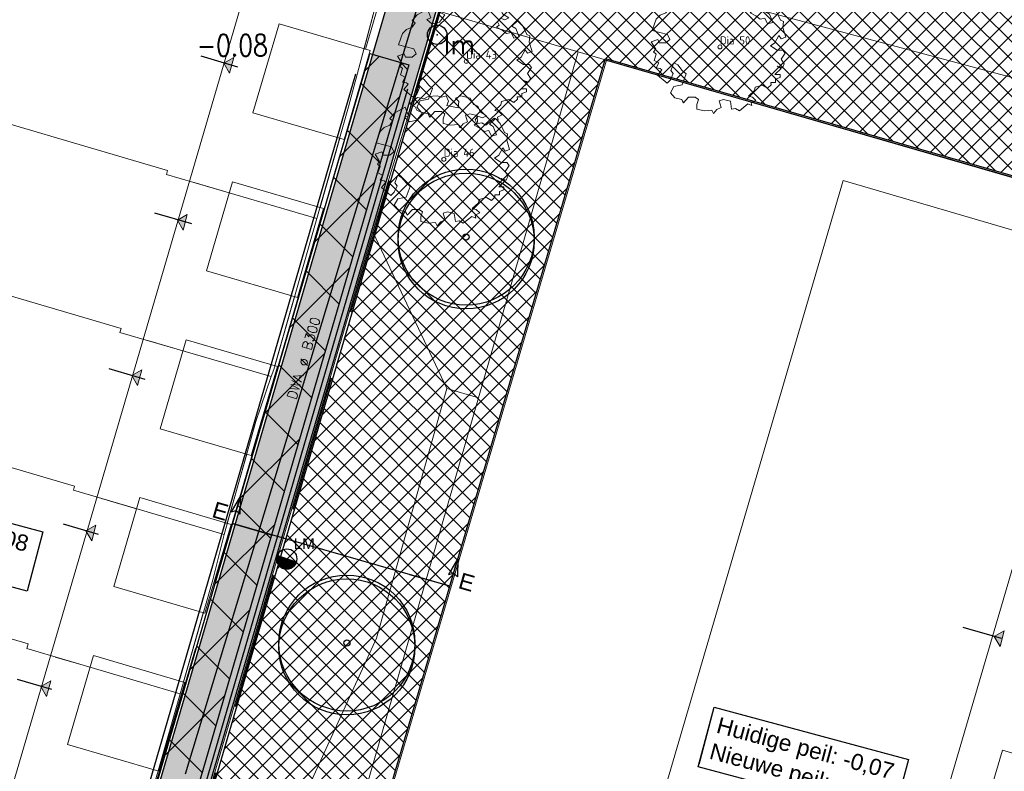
# Model space of a CAD drawing. Header units: metres. Extents: x 252743 to 254903, y 592696 to 593766.
# Tile 87 of 256: x 253860 to 253896, y 592965 to 592993. Entities that reach past the tile are written whole.
import ezdxf
from ezdxf.enums import TextEntityAlignment as Align
from ezdxf.lldxf.tags import DXFTag

# ---------------------------------------------------------------- set-up
doc = ezdxf.new("R2010")
doc.units = ezdxf.units.M
for name, pattern in [('DASHED', [19.05, 12.7, -6.35]), ('IMPORT-GR-PLANTSOEN-SO', [0]), ('IMPORT-KG-KADASTRAAL-SO _2_', [0]), ('IMPORT-KG-PERCEEL-SO _2_', [0])]:
    doc.linetypes.add(name, pattern=pattern)
for name, color, linetype, lineweight in [('132034000_dwg', 8, 'Continuous', 5), ('B-BH-GR-BEPLANTING_CULTUUR_BOSPLANTSOEN-G', 250, 'IMPORT-GR-PLANTSOEN-SO', 18), ('B-BH-GR-BEPLANTING_CULTUUR_HEESTERS-G', 250, 'Continuous', 18), ('B-BH-KG-GRENS_KADASTRAAL-G', 250, 'IMPORT-KG-KADASTRAAL-SO _2_', 18), ('B-BH-KG-GRENS_PERCEEL-G', 250, 'IMPORT-KG-PERCEEL-SO _2_', 18), ('B-BH-VH-OPENVERHARDING-G', 250, 'Continuous', 18), ('B-WE-GR-BOOM-S2', 8, 'Continuous', 9), ('B-WE-GR-BOOM_STAMDIAMETER-T', 7, 'Continuous', 25), ('N-woningen', 1, 'Continuous', 0)]:
    doc.layers.add(name, color=color, linetype=linetype, lineweight=lineweight)
doc.layers.add('ALGEMEEN HULP', color=6, linetype='Continuous', plot=False)
for name, color, linetype in [('ALGEMEEN LEGENDA 200', 7, 'Continuous'), ('ALGEMEEN TEKST 200', 7, 'Continuous'), ('B-IN-LICHTMAST', 7, 'Continuous'), ('B-RI-DWA-BETON', 8, 'Continuous'), ('B-RI-TEKST 200', 8, 'Continuous'), ('N-GR-ARC-GROENVOORZIENING-N', 82, 'Continuous'), ('N-GR-BOOM', 3, 'Continuous'), ('N-IN-TEKST 200', 7, 'Continuous'), ('N-KL-NUTSSTROOK', 10, 'Continuous'), ('N-WB-AANDUIDING PROFIEL', 4, 'Continuous'), ('N-WB-ANTIWORTELSCHERM', 6, 'ZIGZAG'), ('N-WB-ARC-BETONTEGEL 30X30', 8, 'Continuous'), ('N-WB-ARC-SBS-KF-ROODBRUIN-RIJBAAN', 24, 'Continuous'), ('N-WB-BAND OPSLUITBAND 10x20', 7, 'DASHED'), ('N-WE-ZZ-HOOGTELABEL-T', 7, 'Continuous')]:
    doc.layers.add(name, color=color, linetype=linetype)
doc.layers.add('B-WE-KG-GRENS_PERCEEL-G', color=7, linetype='KG-PERCEEL-SO', lineweight=18, true_color=0x00a6ff)
doc.layers.get('0').freeze()
doc.styles.add('B_STANDARD 200', font='txt.shx', dxfattribs={"height": 0.36})
doc.styles.add('N_STANDARD 200', font='arial.ttf', dxfattribs={"height": 0.4})
doc.styles.add('NLCS-ISO', font='txt')
doc.styles.add('ROMANS', font='romans.shx', dxfattribs={"height": 3})
doc.styles.get("Standard").update_dxf_attribs({"font": 'simplex.shx'})
tags = doc.linetypes.add('KG-PERCEEL-SO', pattern='A,5.5,-2,["P",Standard,S=1.8,R=0,X=-0.5,Y=-0.9],-2,5.5,-2,[5,NLCS.SHX,S=0.75,R=0,X=0,Y=0],-2', length=19).pattern_tags.tags
tags[6] = DXFTag(74, 10)
doc.linetypes.add('ZIGZAG', pattern='A,0.00254,-5.08,[131,ltypeshp.shx,S=5.08,R=0,X=-5.08,Y=0],-10.16,[131,ltypeshp.shx,S=5.08,R=180,X=5.08,Y=0],-5.08', length=20.32254)

# ---------------------------------------------------------------- blocks, each defined once
blk = doc.blocks.new("'BOOM")
for centre, radius in [((0, 0), 2.8), ((0.002, -0.159), 2.8), ((0, 0), 0.126)]:
    blk.add_circle(centre, radius)
blk = doc.blocks.new('SGR-BOOM_06_ST')
at = {"linetype": 'Continuous', "flags": 128}
blk.add_lwpolyline([(2.698, 3.52), (2.53, 3.939), (2.197, 4.064), (1.945, 4.524), (1.273, 4.692), (0.855, 4.524), (1.108, 4.273), (1.064, 3.812), (0.228, 3.98), (0.352, 4.315), (0.184, 4.692), (-0.15, 4.609), (-0.486, 4.692), (-1.155, 4.65), (-1.491, 4.483), (-1.952, 4.565), (-2.539, 4.105), (-2.12, 3.896), (-1.994, 3.644), (-1.575, 3.435), (-1.994, 2.89), (-2.539, 2.766), (-2.915, 3.099), (-2.62, 3.217), (-2.873, 3.855), (-3.628, 3.435), (-4.004, 3.016), (-3.794, 2.848), (-4.004, 2.514), (-4.425, 2.346), (-4.717, 2.054), (-5.01, 1.214), (-3.88, 0.921), (-3.712, 0.544), (-4.004, 0.293), (-4.507, 0.293), (-4.602, 0.556), (-5.093, 0.376), (-4.758, -0.168), (-4.925, -0.377), (-4.717, -0.545), (-4.884, -1.006), (-4.532, -1.182), (-4.717, -1.551), (-4.424, -1.592), (-4.293, -1.707), (-4.619, -2.107), (-3.921, -2.682), (-3.668, -2.431), (-3.46, -1.97), (-3.627, -1.761), (-3.419, -1.174), (-3.124, -1.342), (-2.788, -1.761), (-2.496, -2.01), (-2.788, -2.808), (-3.419, -2.932), (-3.668, -3.394), (-3.333, -3.771), (-2.832, -3.897), (-2.769, -4.022), (-2.706, -4.148), (-2.328, -3.729), (-1.826, -3.729), (-1.575, -3.897), (-1.699, -4.273), (-1.699, -4.609), (-1.154, -4.736), (-0.61, -4.692), (-0.486, -4.945), (-0.233, -4.65), (0.101, -4.483), (-0.059, -4.007), (0.269, -3.896), (0.773, -4.023), (0.856, -4.609), (1.149, -4.565), (1.442, -4.736), (2.071, -4.232), (2.365, -4.356), (2.322, -4.147), (2.657, -3.98), (2.406, -3.728), (2.113, -3.644), (2.574, -3.226), (2.615, -2.975), (3.16, -2.848), (3.538, -3.058), (3.787, -2.807), (3.77, -2.633), (4.123, -2.633), (4.123, -2.387), (4.459, -2.263), (4.459, -2.054), (4.082, -2.054), (4.543, -1.591), (4.25, -1.425), (4.627, -1.55), (4.752, -1.257), (4.543, -0.921), (4.835, -0.461), (4.668, -0.252), (4.25, -0.252), (3.746, 0.085), (4.082, 0.294), (4.375, 0.838), (4.543, 0.589), (4.876, 0.713), (4.667, 1.425), (4.711, 1.886), (4.5, 1.97), (4.164, 2.64), (3.828, 3.013), (3.374, 2.604), (3.663, 2.431), (3.914, 1.802), (3.537, 1.718), (3.327, 2.136), (2.991, 2.054), (2.657, 2.305), (2.238, 2.514), (2.447, 2.682), (2.321, 2.932), (2.53, 3.184), (2.866, 3.059), (3.159, 3.227)], close=True, dxfattribs=at)
blk.add_circle((0, 0), 0.15)
at = {"layer": 'B-WE-GR-BOOM_STAMDIAMETER-T', "style": 'NLCS-ISO'}
blk.add_attdef('STAMDIAMETER', text='', height=0.3, dxfattribs=at).set_placement((0, 0), align=Align.BOTTOM_LEFT)
blk = doc.blocks.new('B_LICHTMAST')
blk.add_circle((0, 0), 0.9)
blk.add_point((0, 0))
blk.add_text('lm', height=1.8).set_placement((0.6, 0), align=Align.TOP_LEFT)
blk = doc.blocks.new('DOORSNEDE AANDUIDING')
for p, q in [((-0.002, 1.073), (-0.169, 0.409)), ((0, 0), (-0.002, 1.073)), ((-0.002, 1.073), (0.167, 0.41)), ((-0.169, 0.409), (-0.001, 0.506)), ((0.167, 0.41), (-0.001, 0.506)), ((0, 0), (-1.549, -0.002))]:
    blk.add_line(p, q)
at = {"style": 'N_STANDARD 200'}
blk.add_attdef('DOORSNEDE', (0.275, 0.02), '', height=0.6, dxfattribs=at)
blk = doc.blocks.new('132034000_dwg_GWW-CAD Brk tekening 12A-1381409-Plot dakaanzicht')
at = {"layer": 'B-BH-KG-GRENS_KADASTRAAL-G', "color": 253, "linetype": 'Continuous', "lineweight": 9}
for p, q in [((253871441, 592988533), (253870712, 592985969)), ((253867347, 592986510), (253866049, 592986889)), ((253869768, 592982666), (253869036, 592980104)), ((253865631, 592980653), (253864333, 592981031)), ((253867998, 592976829), (253867276, 592974263)), ((253863916, 592974799), (253862619, 592975178)), ((253866386, 592970945), (253865655, 592968382)), ((253862196, 592968926), (253860899, 592969307))]:
    blk.add_line(p, q, dxfattribs=at)
at = {"layer": 'B-BH-KG-GRENS_KADASTRAAL-G', "color": 253, "linetype": 'Continuous', "lineweight": 9, "flags": 128}
for points in [[(253847095, 592992622), (253849457, 593000535), (253872827, 592993684), (253872341, 592991848)], [(253904095, 592982546), (253904700, 592984693), (253881327, 592991426), (253867942, 592946035), (253891423, 592939167), (253892264, 592941390), (253892949, 592943755)]]:
    blk.add_lwpolyline(points, dxfattribs=at)
at = {"layer": 'B-BH-KG-GRENS_PERCEEL-G', "color": 253, "linetype": 'Continuous', "lineweight": 9}
for p, q in [((253871441, 592988533), (253870712, 592985969)), ((253867347, 592986510), (253866049, 592986889)), ((253866049, 592986889), (253867347, 592986510)), ((253869768, 592982666), (253869036, 592980104)), ((253865631, 592980653), (253864333, 592981031)), ((253864333, 592981031), (253865631, 592980653)), ((253867998, 592976829), (253867276, 592974263)), ((253863916, 592974799), (253862619, 592975178)), ((253862619, 592975178), (253863916, 592974799)), ((253866386, 592970945), (253865655, 592968382)), ((253862196, 592968926), (253860899, 592969307)), ((253860899, 592969307), (253862196, 592968926))]:
    blk.add_line(p, q, dxfattribs=at)
at = {"layer": 'B-BH-KG-GRENS_PERCEEL-G', "color": 253, "linetype": 'Continuous', "lineweight": 9, "flags": 128}
for points in [[(253847095, 592992622), (253849457, 593000535), (253872827, 592993684), (253872341, 592991848)], [(253892949, 592943755), (253892264, 592941390), (253891423, 592939167), (253867942, 592946035), (253881327, 592991426), (253904700, 592984693), (253904095, 592982546)]]:
    blk.add_lwpolyline(points, dxfattribs=at)
blk = doc.blocks.new('132034000_dwg_GWW-CAD Bgt tekening 12A-1381416-Plot dakaanzicht')
at = {"layer": 'B-BH-GR-BEPLANTING_CULTUUR_BOSPLANTSOEN-G', "color": 253, "linetype": 'Continuous', "lineweight": 9, "flags": 128}
blk.add_lwpolyline([(253880274, 592991734), (253876585, 592978916), (253875414, 592979261), (253872667, 592985067), (253875151, 592993232)], close=True, dxfattribs=at)
at = {"layer": 'B-BH-GR-BEPLANTING_CULTUUR_HEESTERS-G', "color": 253, "lineweight": 9, "flags": 128}
for points in [[(253876065, 592996237), (253881176, 592994865), (253905938, 592988216), (253905878, 592988014), (253904823, 592984658), (253881327, 592991426), (253880274, 592991734), (253875151, 592993232)], [(253876585, 592978916), (253869580, 592954582), (253870593, 592953078), (253870246, 592951373), (253866295, 592952538), (253869900, 592963637), (253872799, 592970000), (253875414, 592979261)]]:
    blk.add_lwpolyline(points, close=True, dxfattribs=at)
at = {"layer": 'B-BH-VH-OPENVERHARDING-G', "color": 253, "lineweight": 9}
for p, q in [((253870709, 592985970), (253871440, 592988533)), ((253869036, 592980104), (253869767, 592982667)), ((253867270, 592974265), (253867996, 592976829)), ((253865655, 592968382), (253866386, 592970945))]:
    blk.add_line(p, q, dxfattribs=at)
at = {"layer": 'B-BH-VH-OPENVERHARDING-G', "color": 253, "lineweight": 9, "flags": 128}
for points in [[(253872397, 592991832), (253872931, 592993653), (253873462, 592995464), (253876260, 593005013), (253876437, 593005668), (253876588, 593006232), (253876739, 593006606), (253876926, 593006965), (253877146, 593007303), (253877399, 593007619), (253877681, 593007908), (253877989, 593008168), (253878322, 593008398), (253878676, 593008593), (253879046, 593008754), (253879431, 593008877), (253879826, 593008963), (253878011, 593002710), (253877470, 593000857), (253876065, 592996237), (253875151, 592993232), (253872667, 592985067)], [(253872667, 592985067), (253862676, 592950887), (253861868, 592948122), (253860552, 592943619), (253858293, 592944290), (253859159, 592947183), (253859641, 592948510), (253860401, 592950606), (253861123, 592953079)]]:
    blk.add_lwpolyline(points, dxfattribs=at)
blk = doc.blocks.new('132034000_dwg-1357416-Plot dakaanzicht')
for name in ['132034000_dwg_GWW-CAD Brk tekening 12A-1381409-Plot dakaanzicht', '132034000_dwg_GWW-CAD Bgt tekening 12A-1381416-Plot dakaanzicht']:
    blk.add_blockref(name, (0, 0))
blk = doc.blocks.new('LICHTMAST-BLOCK')
h = blk.add_hatch()
h.set_pattern_fill('ANSI31', color=256, scale=0.005)
edge = h.paths.add_edge_path()
edge.add_line((0.351, -0.127), (-0.351, 0.127))
edge.add_arc((0, 0), 0.373, 160.1369, 245.7021)
edge.add_arc((0, 0), 0.373, 245.7021, 340.1369)
blk.add_lwpolyline([(0.351, -0.127), (-0.351, 0.127, 0.391721), (-0.154, -0.34, 0.43707)], format="xyb", close=True)
blk.add_circle((0, 0), 0.373)
at = {"layer": 'N-IN-TEKST 200', "style": 'N_STANDARD 200'}
blk.add_attdef('LICHTMAST', (0.262, 0.364), '', height=0.4, dxfattribs=at)

msp = doc.modelspace()

# ---------------------------------------------------------------- hatches: boundary and pattern name
at = {"layer": 'N-GR-ARC-GROENVOORZIENING-N'}
h = msp.add_hatch(dxfattribs=at)
h.set_pattern_fill('ANSI37', color=256, scale=0.15)
edge = h.paths.add_edge_path()
edge.add_line((253877.587, 593001.523), (253860.253, 592942.307))
edge.add_line((253860.253, 592942.307), (253867.456, 592940.183))
edge.add_line((253867.456, 592940.183), (253868.564, 592944.017))
edge.add_line((253868.564, 592944.017), (253885.854, 592938.966))
edge.add_line((253885.854, 592938.966), (253884.972, 592935.979))
edge.add_line((253884.972, 592935.979), (253887.509, 592935.253))
edge.add_arc((253888.246, 592938.005), 2.849, 255.0082, 341.3177)
edge.add_line((253890.944, 592937.092), (253891.527, 592939.078))
edge.add_line((253891.527, 592939.078), (253891.408, 592939.123))
edge.add_line((253891.408, 592939.123), (253867.88, 592946.001))
edge.add_line((253867.88, 592946.001), (253881.293, 592991.488))
edge.add_line((253881.293, 592991.488), (253904.714, 592984.741))
edge.add_line((253904.714, 592984.741), (253904.919, 592984.681))
edge.add_line((253904.919, 592984.681), (253907.31, 592992.824))
edge.add_line((253907.31, 592992.824), (253877.587, 593001.523))
at = {"layer": 'N-WB-ARC-BETONTEGEL 30X30'}
h = msp.add_hatch(dxfattribs=at)
h.set_pattern_fill('AR-B88', color=256, scale=0.002, angle=73.7, style=0)
h.set_pattern_definition([(73.7, (0.19195, -0.0562), (-0.39006487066, 0.1140629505), []), (163.7, (0.19195, -0.05618), (-0.44709634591, -0.080969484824), [0.4064, -0.4064])])
edge = h.paths.add_edge_path()
edge.add_line((253879.522, 593008.678), (253860.059, 592942.183))
edge.add_line((253860.059, 592942.183), (253866.286, 592940.365))
edge.add_line((253866.286, 592940.365), (253866.117, 592939.789))
edge.add_line((253866.117, 592939.789), (253865.643, 592939.939))
edge.add_line((253865.643, 592939.939), (253865.556, 592939.65))
edge.add_line((253865.556, 592939.65), (253859.903, 592941.292))
edge.add_line((253859.903, 592941.292), (253860.073, 592941.867))
edge.add_line((253860.073, 592941.867), (253858.153, 592942.427))
edge.add_line((253858.153, 592942.427), (253857.982, 592941.849))
edge.add_line((253857.982, 592941.849), (253854.382, 592942.903))
edge.add_line((253854.382, 592942.903), (253854.468, 592943.188))
edge.add_line((253854.468, 592943.188), (253854.175, 592943.276))
edge.add_line((253854.175, 592943.276), (253854.346, 592943.849))
edge.add_line((253854.346, 592943.849), (253858.233, 592942.714))
edge.add_line((253858.233, 592942.714), (253858.33, 592942.685))
edge.add_line((253858.33, 592942.685), (253875.726, 593002.124))
edge.add_line((253875.726, 593002.124), (253876.298, 593001.955))
edge.add_line((253876.298, 593001.955), (253876.865, 593003.873))
edge.add_line((253876.865, 593003.873), (253876.289, 593004.043))
edge.add_line((253876.289, 593004.043), (253876.887, 593006.084))
edge.add_arc((253880.533, 593005.015), 3.8, 105.4445, 163.6613, ccw=False)
at = {"layer": 'N-WB-ARC-SBS-KF-ROODBRUIN-RIJBAAN'}
h = msp.add_hatch(dxfattribs=at)
h.set_pattern_fill('AR-HBONE', color=256, scale=0.002, angle=73.72)
edge = h.paths.add_edge_path()
edge.add_arc((253888.257, 592938.002), 4.985, 298.6333, 343.7066)
edge.add_line((253893.042, 592936.604), (253893.56, 592936.451))
edge.add_line((253893.56, 592936.451), (253906.2, 592979.498))
edge.add_line((253906.2, 592979.498), (253906.428, 592980.275))
edge.add_line((253906.428, 592980.275), (253906.914, 592981.93))
edge.add_line((253906.914, 592981.93), (253909.904, 592992.112))
edge.add_line((253909.904, 592992.112), (253910.521, 592994.211))
edge.add_line((253910.521, 592994.211), (253910.004, 592994.363))
edge.add_arc((253904.257, 592996.098), 6.003, 343.1949, 431.9432)
edge.add_line((253906.118, 593001.806), (253923.219, 592996.813))
edge.add_arc((253921.537, 592991.053), 6.001, 73.7283, 164.3405)
edge.add_line((253915.759, 592992.673), (253915.241, 592992.825))
edge.add_line((253915.241, 592992.825), (253911.638, 592980.556))
edge.add_line((253911.638, 592980.556), (253895.336, 592925.044))
edge.add_line((253895.336, 592925.044), (253890.646, 592933.627))
at = {"layer": 'N-woningen'}
h = msp.add_hatch(color=256, dxfattribs=at)
h.dxf.hatch_style = 1
h.paths.add_polyline_path([(253867.361, 592990.943), (253867.15, 592991.311), (253867.518, 592991.522)])
h = msp.add_hatch(color=256, dxfattribs=at)
h.dxf.hatch_style = 1
h.paths.add_polyline_path([(253865.635, 592985.128), (253865.424, 592985.496), (253865.792, 592985.707)])
h = msp.add_hatch(color=256, dxfattribs=at)
h.dxf.hatch_style = 1
h.paths.add_polyline_path([(253863.948, 592979.372), (253863.737, 592979.74), (253864.105, 592979.951)])
h = msp.add_hatch(color=256, dxfattribs=at)
h.dxf.hatch_style = 1
h.paths.add_polyline_path([(253862.25, 592973.615), (253862.039, 592973.983), (253862.407, 592974.194)])
h = msp.add_hatch(color=256, dxfattribs=at)
h.dxf.hatch_style = 1
h.paths.add_polyline_path([(253895.907, 592969.699), (253895.696, 592970.067), (253896.064, 592970.278)])
h = msp.add_hatch(color=256, dxfattribs=at)
h.dxf.hatch_style = 1
h.paths.add_polyline_path([(253860.577, 592967.848), (253860.366, 592968.216), (253860.734, 592968.427)])

# ---------------------------------------------------------------- linework, layer by layer
at = {"layer": 'ALGEMEEN HULP'}
for p, q in [((253867.668, 592991.167), (253866.305, 592991.568)), ((253881.327, 592991.426), (253905.043, 592984.573)), ((253865.962, 592985.354), (253864.595, 592985.756)), ((253864.226, 592979.597), (253862.897, 592979.988)), ((253862.504, 592973.848), (253861.202, 592974.231)), ((253895.962, 592969.998), (253894.54, 592970.406)), ((253860.77, 592968.105), (253859.507, 592968.477))]:
    msp.add_line(p, q, dxfattribs=at)
at = {"layer": 'B-RI-DWA-BETON'}
msp.add_line((253874.9, 592995.327), (253865.712, 592964.963), dxfattribs=at)
at = {"layer": 'B-WE-KG-GRENS_PERCEEL-G', "ltscale": 0.5}
for points in [[(253847.095, 592992.622), (253849.457, 593000.535), (253872.827, 592993.684), (253871.772, 592989.697), (253870.596, 592985.563)], [(253847.095, 592992.622), (253865.059, 592987.334), (253865.017, 592987.19), (253870.596, 592985.563)], [(253845.351, 592986.781), (253863.338, 592981.486), (253863.292, 592981.333), (253868.906, 592979.702)], [(253870.596, 592985.563), (253868.996, 592979.964), (253868.906, 592979.702)], [(253868.906, 592979.702), (253868.338, 592978.039), (253867.16, 592973.849)], [(253867.16, 592973.849), (253866.735, 592972.169), (253865.531, 592967.947)], [(253865.531, 592967.947), (253863.863, 592962.111)]]:
    msp.add_lwpolyline(points, dxfattribs=at)
at = {"layer": 'N-GR-ARC-GROENVOORZIENING-N'}
msp.add_lwpolyline([(253877.587, 593001.523), (253860.253, 592942.307), (253867.456, 592940.183), (253868.564, 592944.017), (253885.854, 592938.966), (253884.972, 592935.979), (253887.509, 592935.253, 0.395471), (253890.944, 592937.092), (253891.527, 592939.078), (253891.408, 592939.123), (253867.88, 592946.001), (253881.293, 592991.488), (253904.714, 592984.741), (253904.919, 592984.681), (253907.31, 592992.824)], format="xyb", close=True, dxfattribs=at)
at = {"layer": 'N-WB-AANDUIDING PROFIEL'}
msp.add_line((253875.525, 592971.927), (253867.463, 592974.252), dxfattribs=at)
at = {"layer": 'N-WB-ANTIWORTELSCHERM', "ltscale": 0.2}
for p, q in [((253872.03, 592990.912), (253856.05, 592935.958)), ((253873.949, 592990.35), (253857.968, 592935.397))]:
    msp.add_line(p, q, dxfattribs=at)
at = {"layer": 'N-WB-ARC-BETONTEGEL 30X30'}
msp.add_lwpolyline([(253879.522, 593008.678), (253860.059, 592942.183), (253866.286, 592940.365), (253866.117, 592939.789), (253865.643, 592939.939), (253865.556, 592939.65), (253859.903, 592941.292), (253860.073, 592941.867), (253858.153, 592942.427), (253857.982, 592941.849), (253854.382, 592942.903), (253854.468, 592943.188), (253854.175, 592943.276), (253854.346, 592943.849), (253858.233, 592942.714), (253858.33, 592942.685), (253875.726, 593002.124), (253876.298, 593001.955), (253876.865, 593003.873), (253876.289, 593004.043), (253876.887, 593006.084, -0.259627)], format="xyb", close=True, dxfattribs=at)
at = {"layer": 'N-WB-BAND OPSLUITBAND 10x20', "ltscale": 0.4}
msp.add_line((253877.55, 593001.585), (253860.183, 592942.251), dxfattribs=at)
msp.add_lwpolyline([(253858.262, 592942.809), (253873.123, 592993.597)], dxfattribs=at)
at = {"layer": 'N-woningen'}
for points in [[(253872.827, 592993.684), (253849.457, 593000.535), (253847.095, 592992.622), (253865.059, 592987.334), (253865.017, 592987.19), (253870.596, 592985.563), (253871.772, 592989.697), (253872.827, 592993.684)], [(253870.596, 592985.563), (253865.017, 592987.19), (253865.059, 592987.334), (253847.095, 592992.622), (253845.351, 592986.781), (253863.338, 592981.486), (253863.292, 592981.333), (253868.906, 592979.702), (253868.996, 592979.964), (253870.596, 592985.563)], [(253869.193, 592992.771), (253872.571, 592991.781), (253871.605, 592988.484), (253868.226, 592989.474)], [(253867.361, 592990.943), (253867.15, 592991.311), (253867.518, 592991.522)], [(253867.361, 592990.943), (253867.15, 592991.311), (253867.518, 592991.522)], [(253867.467, 592986.921), (253870.845, 592985.93), (253869.879, 592982.633), (253866.5, 592983.623)], [(253865.635, 592985.128), (253865.424, 592985.496), (253865.792, 592985.707)], [(253865.635, 592985.128), (253865.424, 592985.496), (253865.792, 592985.707)], [(253865.752, 592981.067), (253869.131, 592980.076), (253868.165, 592976.779), (253864.786, 592977.769)], [(253863.948, 592979.372), (253863.737, 592979.74), (253864.105, 592979.951)], [(253863.948, 592979.372), (253863.737, 592979.74), (253864.105, 592979.951)], [(253864.037, 592975.213), (253867.415, 592974.222), (253866.449, 592970.926), (253863.07, 592971.915)], [(253862.25, 592973.615), (253862.039, 592973.983), (253862.407, 592974.194)], [(253862.25, 592973.615), (253862.039, 592973.983), (253862.407, 592974.194)], [(253895.907, 592969.699), (253895.696, 592970.067), (253896.064, 592970.278)], [(253895.907, 592969.699), (253895.696, 592970.067), (253896.064, 592970.278)], [(253862.322, 592969.359), (253865.7, 592968.368), (253864.734, 592965.072), (253861.355, 592966.061)], [(253860.577, 592967.848), (253860.366, 592968.216), (253860.734, 592968.427)], [(253860.577, 592967.848), (253860.366, 592968.216), (253860.734, 592968.427)], [(253895.994, 592965.851), (253899.372, 592964.86), (253898.406, 592961.563), (253895.027, 592962.553)]]:
    msp.add_lwpolyline(points, close=True, dxfattribs=at)

# ---------------------------------------------------------------- block references
at = {"layer": '132034000_dwg', "color": 253, "lineweight": 9, "xscale": 0.001, "yscale": 0.001, "zscale": 0.001}
msp.add_blockref('132034000_dwg-1357416-Plot dakaanzicht', (0, 0), dxfattribs=at)
at = {"layer": 'B-IN-LICHTMAST', "xscale": 0.4, "yscale": 0.4, "zscale": 0.4}
msp.add_blockref('B_LICHTMAST', (253875.052, 592992.366, -0.486), dxfattribs=at)
at = {"layer": 'B-WE-GR-BOOM-S2'}
ref = msp.add_blockref('SGR-BOOM_06_ST', (253885.528, 592991.918, -0.651), dxfattribs=dict(at, xscale=0.5, yscale=0.5, zscale=0.5))
ref.add_attrib('STAMDIAMETER', 'Dia 50', dxfattribs={"layer": 'B-WE-GR-BOOM_STAMDIAMETER-T', "height": 0.3, "style": 'NLCS-ISO'}).set_placement((253885.528, 592991.918, -0.651), align=Align.BOTTOM_LEFT)
ref = msp.add_blockref('SGR-BOOM_06_ST', (253876.129, 592991.386, -0.462), dxfattribs=dict(at, xscale=0.5, yscale=0.5, zscale=0.5))
ref.add_attrib('STAMDIAMETER', 'Dia 43', dxfattribs={"layer": 'B-WE-GR-BOOM_STAMDIAMETER-T', "height": 0.3, "style": 'NLCS-ISO'}).set_placement((253876.129, 592991.386, -0.462), align=Align.BOTTOM_LEFT)
ref = msp.add_blockref('SGR-BOOM_06_ST', (253875.298, 592987.754, -0.458), dxfattribs=dict(at, xscale=0.5, yscale=0.5, zscale=0.5))
ref.add_attrib('STAMDIAMETER', 'Dia 46', dxfattribs={"layer": 'B-WE-GR-BOOM_STAMDIAMETER-T', "height": 0.3, "style": 'NLCS-ISO'}).set_placement((253875.298, 592987.754, -0.458), align=Align.BOTTOM_LEFT)
at = {"layer": 'N-GR-BOOM', "xscale": 0.9, "yscale": 0.9, "zscale": 0.9}
for p in [(253876.124, 592984.867), (253871.707, 592969.824)]:
    msp.add_blockref("'BOOM", p, dxfattribs=at)
at = {"layer": 'N-IN-TEKST 200'}
msp.add_blockref('LICHTMAST-BLOCK', (253869.479, 592972.943), dxfattribs=at).add_auto_attribs({'LICHTMAST': 'LM'})
at = {"layer": 'N-WB-AANDUIDING PROFIEL'}
ref = msp.add_blockref('DOORSNEDE AANDUIDING', (253867.463, 592974.252), dxfattribs=dict(at, xscale=-1, rotation=343.9143618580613))
ref.add_attrib('DOORSNEDE', 'E', (253866.667, 592974.503), dxfattribs={"layer": '0', "height": 0.6, "rotation": 343.9144, "style": 'N_STANDARD 200'})
at = {"layer": 'N-WB-AANDUIDING PROFIEL', "rotation": 343.9119265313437}
msp.add_blockref('DOORSNEDE AANDUIDING', (253875.525, 592971.927), dxfattribs=at).add_auto_attribs({'DOORSNEDE': 'E'})

# ---------------------------------------------------------------- texts
at = {"layer": 'B-RI-TEKST 200', "style": 'B_STANDARD 200'}
msp.add_text('DWA ø B300', height=0.36, rotation=73.1389, dxfattribs=at).set_placement((253869.822, 592978.819))
at = {"layer": 'N-WE-ZZ-HOOGTELABEL-T', "style": 'ROMANS', "width": 0.8}
msp.add_text('-0.08', height=0.8, dxfattribs=at).set_placement((253866.147, 592991.574, -0.077))

# ---------------------------------------------------------------- next in the draw order: texts
at = {"layer": 'ALGEMEEN LEGENDA 200', "char_height": 0.6, "attachment_point": 1, "rotation": 344.9778, "style": 'N_STANDARD 200', "bg_fill": 3, "box_fill_scale": 1.5, "bg_fill_color": 256, "bg_fill_transparency": 0}
for s, insert in [('\\pxt5;Huidige peil: -0,08\\PNieuwe peil: x.xx', (253853.446, 592975.53)), ('\\pxt5;Huidige peil: -0,07\\PNieuwe peil: x.xx', (253885.515, 592967.094))]:
    msp.add_mtext_dynamic_manual_height_columns(s, width=7.35625, gutter_width=2, heights=[0], dxfattribs=dict(at, insert=insert))

# ---------------------------------------------------------------- next in the draw order: hatches: boundary and pattern name
at = {"layer": 'N-KL-NUTSSTROOK'}
h = msp.add_hatch(dxfattribs=at)
h.set_pattern_fill('ANSI37', color=256, scale=0.5)
h.set_pattern_definition([(45, (31.6557, -9.2626), (-1.122532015, 1.122532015), []), (135, (31.6557, -9.2626), (-1.122532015, -1.122532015), [])])
h.paths.add_polyline_path([(253872.559, 592991.669), (253873.999, 592991.248), (253857.703, 592935.465), (253856.26, 592935.874)])

# ---------------------------------------------------------------- next in the draw order: linework, layer by layer
at = {"layer": 'ALGEMEEN TEKST 200'}
for points in [[(253853.249, 592975.879), (253860.446, 592973.947), (253859.855, 592971.742), (253852.657, 592973.673)], [(253885.318, 592967.443), (253892.515, 592965.512), (253891.923, 592963.307), (253884.726, 592965.238)]]:
    msp.add_lwpolyline(points, close=True, dxfattribs=at)
at = {"layer": 'B-WE-KG-GRENS_PERCEEL-G', "ltscale": 0.5}
msp.add_lwpolyline([(253900.747, 592970.726), (253900.089, 592968.749), (253899.035, 592964.914), (253898.494, 592962.912), (253897.384, 592958.978), (253896.745, 592957.052), (253895.694, 592953.175), (253895.094, 592951.265), (253893.977, 592947.298), (253893.407, 592945.333), (253892.264, 592941.39), (253891.423, 592939.167), (253867.942, 592946.035), (253881.327, 592991.426), (253904.7, 592984.693), (253903.527, 592980.533), (253902.49, 592976.577), (253901.838, 592974.581)], close=True, dxfattribs=at)
for points in [[(253843.607, 592980.939), (253861.616, 592975.638), (253861.571, 592975.485), (253867.16, 592973.849)], [(253841.863, 592975.098), (253859.894, 592969.79), (253859.843, 592969.617), (253865.531, 592967.947)]]:
    msp.add_lwpolyline(points, dxfattribs=at)
at = {"layer": 'N-KL-NUTSSTROOK'}
msp.add_lwpolyline([(253872.559, 592991.669), (253873.999, 592991.248), (253857.703, 592935.465), (253856.26, 592935.874)], close=True, dxfattribs=at)
at = {"layer": 'N-woningen', "color": 6}
for points in [[(253858.132, 592996.308), (253845.893, 592954.534), (253855.548, 592951.706), (253867.786, 592993.48)], [(253890.094, 592986.965), (253877.85, 592945.172), (253887.504, 592942.344), (253899.748, 592984.137)]]:
    msp.add_lwpolyline(points, close=True, dxfattribs=at)
at = {"layer": 'N-woningen'}
for points in [[(253868.906, 592979.702), (253863.292, 592981.333), (253863.338, 592981.486), (253845.351, 592986.781), (253843.607, 592980.939), (253861.616, 592975.638), (253861.571, 592975.485), (253867.16, 592973.849), (253868.338, 592978.039), (253868.906, 592979.702)], [(253867.16, 592973.849), (253861.571, 592975.485), (253861.616, 592975.638), (253843.607, 592980.939), (253841.863, 592975.098), (253859.894, 592969.79), (253859.843, 592969.617), (253865.531, 592967.947), (253866.735, 592972.169), (253867.16, 592973.849)], [(253859.843, 592969.617), (253859.894, 592969.79), (253841.863, 592975.098), (253840.119, 592969.256), (253858.172, 592963.942), (253858.122, 592963.769), (253863.863, 592962.111), (253865.531, 592967.947), (253859.843, 592969.617)]]:
    msp.add_lwpolyline(points, close=True, dxfattribs=at)

doc.saveas('drawing.dxf')
